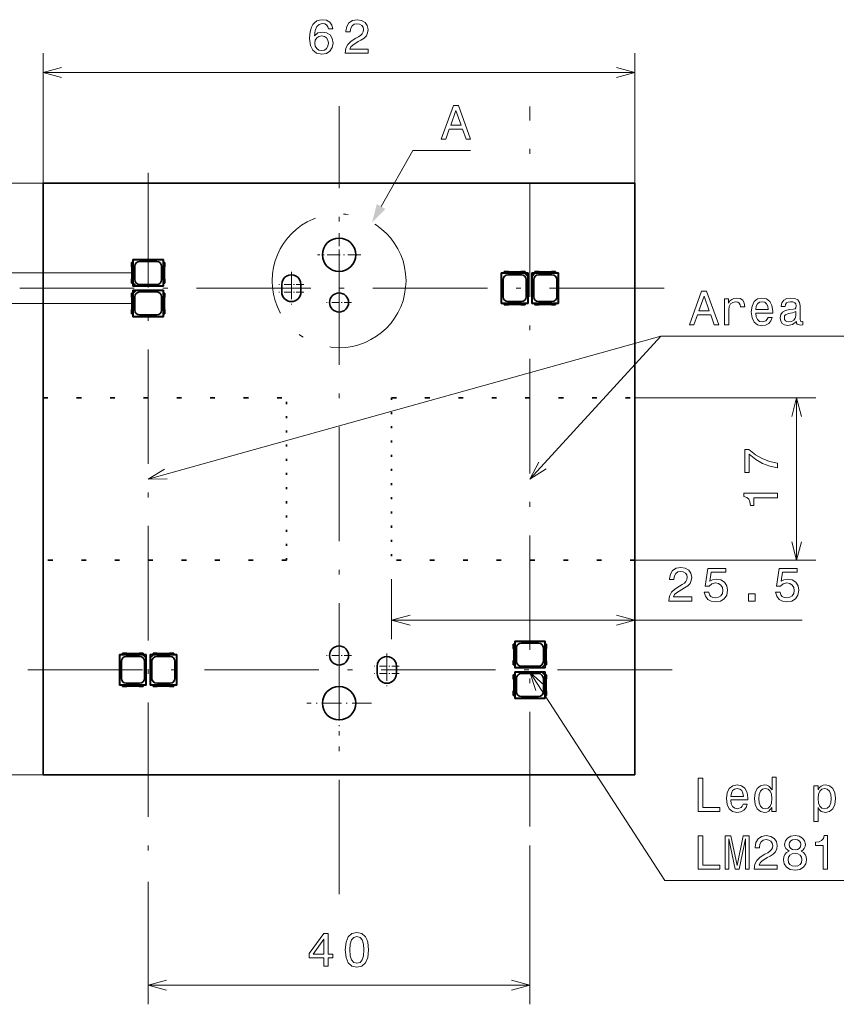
# Model space of a CAD drawing. Extents: x 0 to 210, y 0 to 297.
# Tile 12 of 14: x 72 to 157, y 93 to 197. Entities that reach past the tile are written whole.
import ezdxf

# ---------------------------------------------------------------- set-up
doc = ezdxf.new("R2010")
doc.units = 0
doc.linetypes.add('DASHDOT', pattern=[18.5, 12, -3, 0.5, -3])
doc.linetypes.add('DOT', pattern=[3.5, 0.5, -3])

msp = doc.modelspace()

# ---------------------------------------------------------------- linework, layer by layer
at = {"color": 7, "lineweight": 13}
for p, q in [((74, 179.5), (74, 193.116562)), ((136, 179.5), (136, 193.116562)), ((74, 191.116562), (136, 191.116562)), ((74, 179.5), (47.349739, 179.5)), ((83.595085, 170.100006), (67.901299, 170.100006)), ((83.595085, 166.899994), (67.901299, 166.899994)), ((136, 157), (154.943085, 157)), ((152.943085, 140), (152.943085, 157)), ((136, 140), (154.943085, 140)), ((110.5, 138), (110.5, 131.711884)), ((110.5, 133.711884), (153.506104, 133.711884)), ((74, 117.5), (47.349739, 117.5)), ((125, 110.093353), (125, 93.444923)), ((85, 106.298828), (85, 93.444923)), ((85, 95.444923), (125, 95.444923))]:
    msp.add_line(p, q, dxfattribs=at)
at = {"color": 7, "linetype": 'DASHDOT', "lineweight": 13}
for p, q in [((105, 104.979996), (105, 187.592682)), ((125, 112.093353), (125, 187.546051)), ((85, 180.576599), (85, 108.298828)), ((71.54509, 168.5), (141.994675, 168.5)), ((139.896042, 128.5), (69.524353, 128.5))]:
    msp.add_line(p, q, dxfattribs=at)
at = {"color": 7, "lineweight": 35}
for p, q in [((136, 179.5), (74, 179.5)), ((74, 179.5), (74, 157)), ((136, 157), (136, 179.5)), ((83.400002, 171.190002), (83.400002, 171.5)), ((86.599998, 171.5), (83.400002, 171.5)), ((83.400002, 171.5), (83.434067, 171.465942)), ((86.565933, 171.465942), (83.434067, 171.465942)), ((83.434067, 169.057068), (83.434067, 171.465942)), ((86.599998, 171.5), (86.565933, 171.465942)), ((86.565933, 171.465942), (86.565933, 168.73407)), ((86.599998, 171.5), (86.599998, 171.190002)), ((83.25, 171.190002), (83.413101, 171.190002)), ((83.25, 171.190002), (83.25, 170.772964)), ((83.300003, 170.640686), (83.300003, 169.559326)), ((83.413101, 171.190002), (83.413101, 169.009995)), ((83.595085, 169.395004), (83.595085, 170.804993)), ((85.904999, 171.304916), (84.095001, 171.304916)), ((86.404915, 170.804993), (86.404915, 169.395004)), ((86.586899, 169.009995), (86.586899, 171.190002)), ((86.75, 171.190002), (86.586899, 171.190002)), ((86.699997, 170.640686), (86.699997, 169.559326)), ((86.75, 171.190002), (86.75, 170.772964)), ((83.25, 169.427032), (83.25, 169.009995)), ((86.75, 169.427032), (86.75, 169.009995)), ((122, 166.899994), (122, 170.100006)), ((122, 170.100006), (122.309998, 170.100006)), ((122, 170.100006), (122.034065, 170.065933)), ((122.034065, 170.065933), (124.44294, 170.065933)), ((122.034065, 166.934067), (122.034065, 170.065933)), ((122.195084, 167.595001), (122.195084, 169.404999)), ((122.727036, 170.25), (122.309998, 170.25)), ((122.309998, 170.25), (122.309998, 170.086899)), ((124.490005, 170.086899), (122.309998, 170.086899)), ((122.695, 169.904907), (124.104996, 169.904907)), ((123.940674, 170.199997), (122.859322, 170.199997)), ((124.490005, 170.25), (124.072968, 170.25)), ((124.44294, 170.065933), (124.48233, 170.076416)), ((124.76593, 169.74295), (124.44294, 170.065933)), ((124.48233, 170.076416), (124.776413, 170.076416)), ((124.48233, 170.076416), (124.776413, 169.782333)), ((124.490005, 170.086899), (124.490005, 170.25)), ((124.490005, 170.100006), (124.800003, 170.100006)), ((124.604912, 169.404999), (124.604912, 167.595001)), ((124.776413, 169.782333), (124.76593, 169.74295)), ((124.76593, 169.74295), (124.76593, 166.934067)), ((124.800003, 170.100006), (124.776413, 170.076416)), ((124.776413, 170.076416), (124.776413, 169.782333)), ((124.800003, 170.100006), (124.800003, 166.899994)), ((125.199997, 170.100006), (125.199997, 166.899994)), ((125.199997, 170.100006), (125.509995, 170.100006)), ((125.199997, 170.100006), (125.223587, 170.076416)), ((125.223587, 170.076416), (125.223587, 169.782333)), ((125.223587, 170.076416), (125.51767, 170.076416)), ((125.51767, 170.076416), (125.223587, 169.782333)), ((125.223587, 169.782333), (125.23407, 169.74295)), ((125.23407, 169.74295), (125.55706, 170.065933)), ((125.23407, 169.74295), (125.23407, 166.934067)), ((125.395088, 169.404999), (125.395088, 167.595001)), ((125.927032, 170.25), (125.509995, 170.25)), ((125.509995, 170.086899), (125.509995, 170.25)), ((127.690002, 170.086899), (125.509995, 170.086899)), ((125.55706, 170.065933), (125.51767, 170.076416)), ((125.55706, 170.065933), (127.965935, 170.065933)), ((125.895004, 169.904907), (127.305, 169.904907)), ((127.140678, 170.199997), (126.059326, 170.199997)), ((127.690002, 170.25), (127.272964, 170.25)), ((127.690002, 170.25), (127.690002, 170.086899)), ((127.690002, 170.100006), (128, 170.100006)), ((127.804916, 167.595001), (127.804916, 169.404999)), ((128, 170.100006), (127.965935, 170.065933)), ((127.965935, 166.934067), (127.965935, 170.065933)), ((128, 166.899994), (128, 170.100006)), ((83.413101, 169.009995), (83.25, 169.009995)), ((83.400002, 168.699997), (83.400002, 169.009995)), ((83.400002, 168.699997), (83.423584, 168.723587)), ((83.400002, 168.699997), (86.599998, 168.699997)), ((83.400002, 167.990005), (83.400002, 168.300003)), ((83.400002, 168.300003), (86.599998, 168.300003)), ((83.400002, 168.300003), (83.423584, 168.276413)), ((83.434067, 169.057068), (83.423584, 169.01767)), ((83.423584, 168.723587), (83.423584, 169.01767)), ((83.423584, 169.01767), (83.717667, 168.723587)), ((83.423584, 168.723587), (83.717667, 168.723587)), ((83.423584, 168.276413), (83.717667, 168.276413)), ((83.423584, 167.98233), (83.423584, 168.276413)), ((83.423584, 167.98233), (83.717667, 168.276413)), ((83.757057, 168.73407), (83.434067, 169.057068)), ((83.757057, 168.26593), (83.434067, 167.942932)), ((83.717667, 168.723587), (83.757057, 168.73407)), ((83.717667, 168.276413), (83.757057, 168.26593)), ((83.757057, 168.73407), (86.565933, 168.73407)), ((83.757057, 168.26593), (86.565933, 168.26593)), ((84.095001, 168.895081), (85.904999, 168.895081)), ((86.599998, 168.699997), (86.565933, 168.73407)), ((86.599998, 168.300003), (86.565933, 168.26593)), ((86.565933, 168.26593), (86.565933, 165.534058)), ((86.586899, 169.009995), (86.75, 169.009995)), ((86.599998, 169.009995), (86.599998, 168.699997)), ((86.599998, 168.300003), (86.599998, 167.990005)), ((99, 168.100006), (99, 168.899994)), ((101, 168.100006), (101, 168.899994)), ((83.413101, 167.990005), (83.25, 167.990005)), ((83.25, 167.990005), (83.25, 167.572968)), ((83.300003, 167.440674), (83.300003, 166.359314)), ((83.413101, 167.990005), (83.413101, 165.809998)), ((83.434067, 167.942932), (83.423584, 167.98233)), ((83.434067, 165.534058), (83.434067, 167.942932)), ((83.595085, 166.195007), (83.595085, 167.604996)), ((84.095001, 168.104919), (85.904999, 168.104919)), ((86.404915, 167.604996), (86.404915, 166.195007)), ((86.586899, 165.809998), (86.586899, 167.990005)), ((86.586899, 167.990005), (86.75, 167.990005)), ((86.699997, 167.440674), (86.699997, 166.359314)), ((86.75, 167.990005), (86.75, 167.572968)), ((83.25, 166.227036), (83.25, 165.809998)), ((86.75, 166.227036), (86.75, 165.809998)), ((122, 166.899994), (122.034065, 166.934067)), ((122.309998, 166.899994), (122, 166.899994)), ((124.76593, 166.934067), (122.034065, 166.934067)), ((122.309998, 166.913101), (124.490005, 166.913101)), ((122.309998, 166.75), (122.309998, 166.913101)), ((122.727036, 166.75), (122.309998, 166.75)), ((124.104996, 167.095093), (122.695, 167.095093)), ((123.940674, 166.800003), (122.859322, 166.800003)), ((124.490005, 166.75), (124.072968, 166.75)), ((124.490005, 166.913101), (124.490005, 166.75)), ((124.800003, 166.899994), (124.490005, 166.899994)), ((124.800003, 166.899994), (124.76593, 166.934067)), ((125.199997, 166.899994), (125.23407, 166.934067)), ((125.509995, 166.899994), (125.199997, 166.899994)), ((127.965935, 166.934067), (125.23407, 166.934067)), ((125.509995, 166.913101), (127.690002, 166.913101)), ((125.509995, 166.913101), (125.509995, 166.75)), ((125.927032, 166.75), (125.509995, 166.75)), ((127.305, 167.095093), (125.895004, 167.095093)), ((127.140678, 166.800003), (126.059326, 166.800003)), ((127.690002, 166.75), (127.272964, 166.75)), ((127.690002, 166.75), (127.690002, 166.913101)), ((128, 166.899994), (127.690002, 166.899994)), ((128, 166.899994), (127.965935, 166.934067)), ((83.25, 165.809998), (83.413101, 165.809998)), ((83.400002, 165.5), (83.400002, 165.809998)), ((83.400002, 165.5), (83.434067, 165.534058)), ((86.599998, 165.5), (83.400002, 165.5)), ((86.565933, 165.534058), (83.434067, 165.534058)), ((85.904999, 165.695084), (84.095001, 165.695084)), ((86.599998, 165.5), (86.565933, 165.534058)), ((86.75, 165.809998), (86.586899, 165.809998)), ((86.599998, 165.809998), (86.599998, 165.5)), ((74, 157), (74, 140)), ((136, 140), (136, 157)), ((74, 140), (74, 117.5)), ((136, 117.5), (136, 140)), ((123.413101, 131.190002), (123.25, 131.190002)), ((123.25, 131.190002), (123.25, 130.772964)), ((123.400002, 131.5), (123.434067, 131.465942)), ((123.400002, 131.5), (123.400002, 131.190002)), ((126.599998, 131.5), (123.400002, 131.5)), ((123.413101, 129.009995), (123.413101, 131.190002)), ((123.434067, 131.465942), (123.434067, 128.73407)), ((126.565933, 131.465942), (123.434067, 131.465942)), ((125.904999, 131.304916), (124.095001, 131.304916)), ((126.599998, 131.5), (126.565933, 131.465942)), ((126.565933, 129.057053), (126.565933, 131.465942)), ((126.586899, 131.190002), (126.586899, 129.009995)), ((126.586899, 131.190002), (126.75, 131.190002)), ((126.599998, 131.190002), (126.599998, 131.5)), ((126.75, 131.190002), (126.75, 130.772964)), ((82, 126.900002), (82, 130.100006)), ((82, 130.100006), (82.309998, 130.100006)), ((82, 130.100006), (82.034065, 130.065933)), ((82.034065, 130.065933), (84.44294, 130.065933)), ((82.034065, 126.934067), (82.034065, 130.065933)), ((82.727036, 130.25), (82.309998, 130.25)), ((82.309998, 130.25), (82.309998, 130.086899)), ((84.489998, 130.086899), (82.309998, 130.086899)), ((83.940674, 130.199997), (82.859322, 130.199997)), ((84.489998, 130.25), (84.072968, 130.25)), ((84.44294, 130.065933), (84.48233, 130.076416)), ((84.765938, 129.742935), (84.44294, 130.065933)), ((84.48233, 130.076416), (84.776413, 130.076416)), ((84.48233, 130.076416), (84.776413, 129.782333)), ((84.489998, 130.086899), (84.489998, 130.25)), ((84.489998, 130.100006), (84.800003, 130.100006)), ((84.800003, 130.100006), (84.776413, 130.076416)), ((84.776413, 130.076416), (84.776413, 129.782333)), ((84.800003, 130.100006), (84.800003, 126.900002)), ((85.199997, 130.100006), (85.199997, 126.900002)), ((85.199997, 130.100006), (85.510002, 130.100006)), ((85.199997, 130.100006), (85.223587, 130.076416)), ((85.223587, 130.076416), (85.223587, 129.782333)), ((85.223587, 130.076416), (85.51767, 130.076416)), ((85.51767, 130.076416), (85.223587, 129.782333)), ((85.234062, 129.742935), (85.55706, 130.065933)), ((85.927032, 130.25), (85.510002, 130.25)), ((85.510002, 130.086899), (85.510002, 130.25)), ((87.690002, 130.086899), (85.510002, 130.086899)), ((85.55706, 130.065933), (85.51767, 130.076416)), ((85.55706, 130.065933), (87.965935, 130.065933)), ((87.140678, 130.199997), (86.059326, 130.199997)), ((87.690002, 130.25), (87.272964, 130.25)), ((87.690002, 130.25), (87.690002, 130.086899)), ((87.690002, 130.100006), (88, 130.100006)), ((88, 130.100006), (87.965935, 130.065933)), ((87.965935, 126.934067), (87.965935, 130.065933)), ((88, 126.900002), (88, 130.100006)), ((123.300003, 130.640671), (123.300003, 129.559326)), ((123.595093, 130.804993), (123.595093, 129.395004)), ((126.404907, 129.395004), (126.404907, 130.804993)), ((126.699997, 130.640671), (126.699997, 129.559326)), ((82.195091, 127.595001), (82.195091, 129.404999)), ((82.695, 129.904907), (84.105003, 129.904907)), ((84.604912, 129.404999), (84.604912, 127.595001)), ((84.776413, 129.782333), (84.765938, 129.742935)), ((84.765938, 129.742935), (84.765938, 126.934067)), ((85.223587, 129.782333), (85.234062, 129.742935)), ((85.234062, 129.742935), (85.234062, 126.934067)), ((85.395088, 129.404999), (85.395088, 127.595001)), ((85.894997, 129.904907), (87.305, 129.904907)), ((87.804909, 127.595001), (87.804909, 129.404999)), ((123.25, 129.427032), (123.25, 129.009995)), ((123.25, 129.009995), (123.413101, 129.009995)), ((123.400002, 129.009995), (123.400002, 128.699997)), ((126.242943, 128.73407), (126.565933, 129.057053)), ((126.576416, 129.01767), (126.282333, 128.723587)), ((126.565933, 129.057053), (126.576416, 129.01767)), ((126.576416, 128.723587), (126.576416, 129.01767)), ((126.75, 129.009995), (126.586899, 129.009995)), ((126.599998, 128.699997), (126.599998, 129.009995)), ((126.75, 129.427032), (126.75, 129.009995)), ((109, 128.899994), (109, 128.100006)), ((111, 128.899994), (111, 128.100006)), ((123.25, 127.989998), (123.413101, 127.989998)), ((123.25, 127.989998), (123.25, 127.572968)), ((123.400002, 128.699997), (123.434067, 128.73407)), ((123.400002, 128.699997), (126.599998, 128.699997)), ((123.400002, 128.300003), (123.434067, 128.26593)), ((123.400002, 128.300003), (123.400002, 127.989998)), ((123.400002, 128.300003), (126.599998, 128.300003)), ((123.413101, 125.809998), (123.413101, 127.989998)), ((123.434067, 128.73407), (126.242943, 128.73407)), ((123.434067, 128.26593), (123.434067, 125.534065)), ((123.434067, 128.26593), (126.242943, 128.26593)), ((124.095001, 128.895096), (125.904999, 128.895096)), ((124.095001, 128.104904), (125.904999, 128.104904)), ((126.282333, 128.723587), (126.242943, 128.73407)), ((126.282333, 128.276413), (126.242943, 128.26593)), ((126.242943, 128.26593), (126.565933, 127.94294)), ((126.282333, 128.723587), (126.576416, 128.723587)), ((126.282333, 128.276413), (126.576416, 128.276413)), ((126.576416, 127.98233), (126.282333, 128.276413)), ((126.565933, 127.94294), (126.576416, 127.98233)), ((126.599998, 128.699997), (126.576416, 128.723587)), ((126.599998, 128.300003), (126.576416, 128.276413)), ((126.576416, 127.98233), (126.576416, 128.276413)), ((126.586899, 127.989998), (126.586899, 125.809998)), ((126.75, 127.989998), (126.586899, 127.989998)), ((126.599998, 127.989998), (126.599998, 128.300003)), ((126.75, 127.989998), (126.75, 127.572968)), ((82, 126.900002), (82.034065, 126.934067)), ((84.765938, 126.934067), (82.034065, 126.934067)), ((84.105003, 127.095085), (82.695, 127.095085)), ((84.800003, 126.900002), (84.765938, 126.934067)), ((85.199997, 126.900002), (85.234062, 126.934067)), ((87.965935, 126.934067), (85.234062, 126.934067)), ((87.305, 127.095085), (85.894997, 127.095085)), ((88, 126.900002), (87.965935, 126.934067)), ((123.300003, 127.440674), (123.300003, 126.359322)), ((123.595093, 127.605003), (123.595093, 126.195)), ((126.404907, 126.195), (126.404907, 127.605003)), ((126.565933, 125.534065), (126.565933, 127.94294)), ((126.699997, 127.440674), (126.699997, 126.359322)), ((82.309998, 126.900002), (82, 126.900002)), ((82.309998, 126.913101), (84.489998, 126.913101)), ((82.309998, 126.75), (82.309998, 126.913101)), ((82.727036, 126.75), (82.309998, 126.75)), ((83.940674, 126.800003), (82.859322, 126.800003)), ((84.489998, 126.75), (84.072968, 126.75)), ((84.489998, 126.913101), (84.489998, 126.75)), ((84.800003, 126.900002), (84.489998, 126.900002)), ((85.510002, 126.900002), (85.199997, 126.900002)), ((85.510002, 126.913101), (87.690002, 126.913101)), ((85.510002, 126.913101), (85.510002, 126.75)), ((85.927032, 126.75), (85.510002, 126.75)), ((87.140678, 126.800003), (86.059326, 126.800003)), ((87.690002, 126.75), (87.272964, 126.75)), ((87.690002, 126.75), (87.690002, 126.913101)), ((88, 126.900002), (87.690002, 126.900002)), ((123.25, 126.227036), (123.25, 125.809998)), ((126.75, 126.227036), (126.75, 125.809998)), ((123.413101, 125.809998), (123.25, 125.809998)), ((123.400002, 125.809998), (123.400002, 125.5)), ((123.400002, 125.5), (123.434067, 125.534065)), ((126.599998, 125.5), (123.400002, 125.5)), ((126.565933, 125.534065), (123.434067, 125.534065)), ((125.904999, 125.695091), (124.095001, 125.695091)), ((126.599998, 125.5), (126.565933, 125.534065)), ((126.586899, 125.809998), (126.75, 125.809998)), ((126.599998, 125.5), (126.599998, 125.809998)), ((74, 117.5), (136, 117.5))]:
    msp.add_line(p, q, dxfattribs=at)
at = {"color": 7, "linetype": 'DASHDOT', "lineweight": 13, "ltscale": 0.11375}
for p, q in [((105, 174.274994), (105, 169.724991)), ((107.275002, 172), (102.724998, 172))]:
    msp.add_line(p, q, dxfattribs=at)
at = {"color": 7, "linetype": 'DASHDOT', "lineweight": 13, "ltscale": 0.065}
for p, q in [((100, 170.199997), (100, 167.600006)), ((100, 169.399994), (100, 166.800003)), ((101.300003, 168.899994), (98.699997, 168.899994)), ((105, 168.300003), (105, 165.699997)), ((101.300003, 168.100006), (98.699997, 168.100006)), ((106.300003, 167), (103.699997, 167)), ((105, 131.300003), (105, 128.699997)), ((110, 130.199997), (110, 127.599998)), ((106.300003, 130), (103.699997, 130)), ((110, 129.399994), (110, 126.800003)), ((111.300003, 128.899994), (108.699997, 128.899994)), ((111.300003, 128.100006), (108.699997, 128.100006))]:
    msp.add_line(p, q, dxfattribs=at)
at = {"color": 7, "linetype": 'DOT', "lineweight": 35}
for p, q in [((74, 157), (99.5, 157)), ((110.5, 157), (136, 157)), ((99.5, 140), (74, 140)), ((136, 140), (110.5, 140))]:
    msp.add_line(p, q, dxfattribs=at)
at = {"color": 7, "linetype": 'DOT', "lineweight": 35, "ltscale": 0.425}
for p, q in [((99.5, 140), (99.5, 157)), ((110.5, 157), (110.5, 140))]:
    msp.add_line(p, q, dxfattribs=at)
at = {"color": 7, "linetype": 'DASHDOT', "lineweight": 13, "ltscale": 0.169673}
for p, q in [((105, 128.393448), (105, 121.606544)), ((108.393456, 125), (101.606544, 125))]:
    msp.add_line(p, q, dxfattribs=at)
at = {"color": 7, "lineweight": 13}
for points in [[(104.342361, 195.673477), (104.246544, 196.08197), (104.024643, 196.384583), (103.681702, 196.576218), (103.2379, 196.641785), (102.940346, 196.606476), (102.683144, 196.510651), (102.456192, 196.354309), (102.264557, 196.132416), (102.113258, 195.855042), (102.002304, 195.517136), (101.931702, 195.118713), (101.91153, 194.669876), (101.992218, 193.953735), (102.239334, 193.434296), (102.637756, 193.121613), (103.182419, 193.015686), (103.671616, 193.106476), (104.044815, 193.343506), (104.286888, 193.716705), (104.37262, 194.190765), (104.286888, 194.669876), (104.054901, 195.038025), (103.696831, 195.27002), (103.253029, 195.350708), (102.773918, 195.249847), (102.415848, 194.962387), (102.491501, 195.517136), (102.652878, 195.915558), (102.900002, 196.152588), (103.242935, 196.233276), (103.495102, 196.192932), (103.686745, 196.087021), (103.81282, 195.910507), (103.878387, 195.673477)], [(105.637466, 193.116562), (108.043083, 193.116562), (108.043083, 193.550278), (106.141785, 193.550278), (106.247696, 193.787308), (106.429253, 193.983994), (106.989052, 194.342072), (107.286598, 194.493362), (107.619453, 194.71022), (107.856483, 194.962387), (107.992653, 195.259933), (108.043083, 195.597839), (107.957352, 196.021454), (107.720322, 196.354309), (107.357208, 196.566132), (106.888184, 196.641785), (106.404037, 196.556046), (106.035881, 196.319), (105.798843, 195.940765), (105.718155, 195.441498), (105.718155, 195.37088), (106.177094, 195.37088), (106.177094, 195.411224), (106.222481, 195.754181), (106.358643, 196.006332), (106.5755, 196.167725), (106.862968, 196.22319), (107.155472, 196.17276), (107.372337, 196.046677), (107.51355, 195.849991), (107.56398, 195.602875), (107.528671, 195.37088), (107.432854, 195.174194), (107.271469, 195.002731), (107.049568, 194.85144), (106.752014, 194.690048), (106.257782, 194.377365), (105.909798, 194.044525), (105.703026, 193.641052), (105.637466, 193.131683)], [(103.88343, 194.18573), (103.827957, 193.868011), (103.686745, 193.625931), (103.459801, 193.464539), (103.177376, 193.414124), (102.879829, 193.464539), (102.652878, 193.62088), (102.50663, 193.862961), (102.461243, 194.180679), (102.511673, 194.493362), (102.652878, 194.730392), (102.884872, 194.881683), (103.197556, 194.937164), (103.469887, 194.881683), (103.686745, 194.735443), (103.827957, 194.498413)], [(115.708076, 184.126587), (116.17205, 184.126587), (116.540207, 185.155411), (117.93718, 185.155411), (118.305336, 184.126587), (118.779404, 184.126587), (117.498421, 187.631638), (116.984009, 187.631638)], [(116.701591, 185.584076), (117.241219, 187.127304), (117.780846, 185.584076)], [(141.705353, 164.668228), (142.169342, 164.668228), (142.537491, 165.697052), (143.934464, 165.697052), (144.302628, 164.668228), (144.776688, 164.668228), (143.495712, 168.173279), (142.981293, 168.173279)], [(142.698883, 166.125717), (143.238495, 167.668945), (143.778122, 166.125717)], [(145.397003, 164.668228), (145.840805, 164.668228), (145.840805, 166.216492), (145.8862, 166.589691), (146.022369, 166.856995), (146.244263, 167.018372), (146.541809, 167.073853), (146.763718, 167.038544), (146.930145, 166.937683), (147.031006, 166.766205), (147.066315, 166.534225), (147.515152, 166.534225), (147.454636, 166.942719), (147.288208, 167.235229), (147.010834, 167.411743), (146.632599, 167.47226), (146.375381, 167.431915), (146.153488, 167.331055), (145.956802, 167.159576), (145.800461, 166.927597), (145.800461, 167.376434), (145.397003, 167.376434)], [(148.654922, 165.893738), (150.430145, 165.893738), (150.435181, 166.10051), (150.354492, 166.680481), (150.132599, 167.114197), (149.779572, 167.376434), (149.310547, 167.47226), (148.851608, 167.371399), (148.498581, 167.088974), (148.271637, 166.630051), (148.190948, 166.024857), (148.266602, 165.404541), (148.493546, 164.950653), (148.841522, 164.668228), (149.29541, 164.572403), (149.688782, 164.63797), (150.011551, 164.809433), (150.248581, 165.081772), (150.38475, 165.444885), (149.945999, 165.444885), (149.855209, 165.243149), (149.724091, 165.091858), (149.350891, 164.970825), (149.063431, 165.026291), (148.846573, 165.202805), (148.705353, 165.49028), (148.654922, 165.878601)], [(152.911407, 165.021255), (152.911407, 165.006119), (152.93663, 164.834656), (153.012283, 164.713623), (153.330002, 164.617798), (153.577118, 164.658142), (153.577118, 165.001083), (153.471207, 164.985947), (153.330002, 165.051514), (153.304779, 165.25325), (153.304779, 166.655258), (153.244263, 167.013336), (153.067749, 167.265488), (152.760117, 167.416794), (152.326401, 167.47226), (151.902771, 167.411743), (151.590088, 167.24028), (151.393402, 166.972977), (151.327835, 166.619965), (151.327835, 166.589691), (151.726257, 166.589691), (151.761551, 166.801514), (151.872513, 166.952805), (152.054062, 167.043594), (152.311264, 167.078888), (152.55838, 167.05368), (152.734894, 166.978027), (152.840805, 166.846909), (152.876114, 166.665344), (152.855942, 166.453537), (152.775238, 166.347626), (152.573517, 166.297195), (152.195267, 166.256851), (151.761551, 166.166061), (151.453918, 166.004684), (151.272369, 165.752518), (151.216888, 165.379318), (151.267319, 165.046463), (151.42366, 164.799347), (151.675827, 164.643005), (152.023804, 164.58754), (152.492828, 164.693451)], [(148.654922, 166.266937), (148.710403, 166.614914), (148.846573, 166.872116), (149.053345, 167.028458), (149.325684, 167.083939), (149.592972, 167.028458), (149.799744, 166.872116), (149.925827, 166.614914), (149.971207, 166.266937)], [(152.860977, 165.616348), (152.800461, 165.354111), (152.639084, 165.152374), (152.397003, 165.021255), (152.099457, 164.975861), (151.907806, 165.001083), (151.771637, 165.081772), (151.685913, 165.222977), (151.66069, 165.419662), (151.680862, 165.596176), (151.761551, 165.72226), (152.08432, 165.86348), (152.492828, 165.923996), (152.860977, 166.045029)], [(150.943085, 149.667007), (150.943085, 150.176361), (150.110962, 150.342804), (149.33429, 150.6353), (148.613113, 151.048843), (147.937317, 151.58847), (147.518738, 151.58847), (147.518738, 149.187897), (147.977661, 149.187897), (147.977661, 151.104324), (148.658508, 150.549561), (149.369598, 150.130981), (150.126083, 149.83847)], [(150.943085, 146.541214), (150.943085, 147.000153), (147.417877, 147.000153), (147.417877, 146.657211), (147.72551, 146.566422), (147.932281, 146.384872), (148.053314, 146.107498), (148.093658, 145.724213), (148.451721, 145.724213), (148.451721, 146.541214)], [(139.549484, 135.711884), (141.955109, 135.711884), (141.955109, 136.145599), (140.053802, 136.145599), (140.159714, 136.382629), (140.341263, 136.579315), (140.901062, 136.937393), (141.198608, 137.088684), (141.531464, 137.305542), (141.768494, 137.557709), (141.904663, 137.855255), (141.955109, 138.193146), (141.86937, 138.616791), (141.632324, 138.949631), (141.269226, 139.161453), (140.800201, 139.237106), (140.316055, 139.151367), (139.947891, 138.914337), (139.710861, 138.536087), (139.630173, 138.036804), (139.630173, 137.966202), (140.089111, 137.966202), (140.089111, 138.006546), (140.134491, 138.349487), (140.27066, 138.601654), (140.487518, 138.763031), (140.774994, 138.818512), (141.06749, 138.768082), (141.284348, 138.641998), (141.425568, 138.445313), (141.475998, 138.198196), (141.440689, 137.966202), (141.344864, 137.769516), (141.183487, 137.598053), (140.961578, 137.446747), (140.664032, 137.28537), (140.1698, 136.972687), (139.821808, 136.639832), (139.615051, 136.236374), (139.549484, 135.72702)], [(143.265335, 136.62471), (143.376282, 136.211166), (143.623398, 135.888397), (143.986511, 135.686661), (144.450485, 135.611023), (144.959854, 135.701797), (145.358276, 135.948914), (145.610428, 136.342285), (145.706253, 136.846603), (145.620514, 137.315628), (145.378448, 137.683792), (145.000198, 137.920822), (144.511017, 138.006546), (144.132767, 137.94603), (143.840256, 137.779602), (143.981476, 138.722687), (145.514618, 138.722687), (145.514618, 139.13623), (143.64357, 139.13623), (143.366196, 137.280334), (143.769653, 137.280334), (144.062164, 137.517365), (144.435364, 137.603088), (144.758118, 137.547623), (145.005249, 137.38623), (145.161591, 137.139114), (145.217056, 136.821396), (145.161591, 136.503677), (145.000198, 136.256546), (144.753082, 136.10022), (144.435364, 136.044739), (144.16806, 136.080032), (143.961304, 136.19603), (143.809998, 136.377594), (143.734344, 136.62471)], [(150.737366, 136.62471), (150.848328, 136.211166), (151.095444, 135.888397), (151.458557, 135.686661), (151.922531, 135.611023), (152.4319, 135.701797), (152.830322, 135.948914), (153.082474, 136.342285), (153.178299, 136.846603), (153.09256, 137.315628), (152.850494, 137.683792), (152.472244, 137.920822), (151.983063, 138.006546), (151.604813, 137.94603), (151.312302, 137.779602), (151.453522, 138.722687), (152.986664, 138.722687), (152.986664, 139.13623), (151.115616, 139.13623), (150.838242, 137.280334), (151.241699, 137.280334), (151.53421, 137.517365), (151.90741, 137.603088), (152.230164, 137.547623), (152.477295, 137.38623), (152.633636, 137.139114), (152.689102, 136.821396), (152.633636, 136.503677), (152.472244, 136.256546), (152.225128, 136.10022), (151.90741, 136.044739), (151.640106, 136.080032), (151.43335, 136.19603), (151.282043, 136.377594), (151.20639, 136.62471)], [(147.904083, 135.711884), (148.600052, 135.711884), (148.600052, 136.463318), (147.904083, 136.463318)], [(142.640396, 113.643372), (144.889679, 113.643372), (144.889679, 114.067001), (143.10437, 114.067001), (143.10437, 117.143372), (142.640396, 117.143372)], [(150.356537, 114.061958), (150.356537, 113.643372), (150.800339, 113.643372), (150.800339, 117.264412), (150.361588, 117.264412), (150.361588, 115.938042), (150.023682, 116.321327), (149.81691, 116.412102), (149.57988, 116.447403), (149.151215, 116.346542), (148.818359, 116.064117), (148.601501, 115.610229), (148.525848, 115), (148.601501, 114.389771), (148.818359, 113.930832), (149.151215, 113.643372), (149.57988, 113.547554), (149.81691, 113.582855), (150.028732, 113.67363)], [(146.044586, 114.868874), (147.819794, 114.868874), (147.824844, 115.075645), (147.744141, 115.655617), (147.522247, 116.08934), (147.16922, 116.351585), (146.700195, 116.447403), (146.241272, 116.346542), (145.888245, 116.064117), (145.661301, 115.605186), (145.580597, 115), (145.65625, 114.379684), (145.883194, 113.925789), (146.231171, 113.643372), (146.685074, 113.547554), (147.078445, 113.613113), (147.401215, 113.784584), (147.638245, 114.056915), (147.774414, 114.420029), (147.335648, 114.420029), (147.244873, 114.2183), (147.113739, 114.067001), (146.74054, 113.945969), (146.453079, 114.001442), (146.236221, 114.177956), (146.095016, 114.465416), (146.044586, 114.853745)], [(146.044586, 115.242073), (146.100052, 115.590057), (146.236221, 115.84726), (146.442993, 116.003601), (146.715332, 116.059074), (146.98262, 116.003601), (147.189392, 115.84726), (147.315475, 115.590057), (147.360855, 115.242073)], [(149.655533, 116.048988), (149.948044, 115.978386), (150.169937, 115.7817), (150.301056, 115.453888), (150.351501, 115), (150.301056, 114.541069), (150.169937, 114.213257), (149.948044, 114.011528), (149.655533, 113.945969), (149.378159, 114.011528), (149.166336, 114.213257), (149.025131, 114.546112), (148.979736, 115), (149.025131, 115.448845), (149.166336, 115.776657), (149.378159, 115.978386)], [(155.182907, 115.932999), (155.182907, 116.351585), (154.739105, 116.351585), (154.739105, 112.594383), (155.182907, 112.594383), (155.182907, 114.056915), (155.339249, 113.819885), (155.515762, 113.663544), (155.959564, 113.547554), (156.383194, 113.643372), (156.716049, 113.930832), (156.932907, 114.384727), (157.013596, 115), (156.932907, 115.610229), (156.716049, 116.064117), (156.383194, 116.346542), (155.959564, 116.447403), (155.717484, 116.417145), (155.510712, 116.321327), (155.334198, 116.159943)], [(155.883911, 113.945969), (155.586365, 114.011528), (155.369507, 114.213257), (155.233337, 114.541069), (155.187958, 115), (155.233337, 115.453888), (155.369507, 115.7817), (155.586365, 115.978386), (155.883911, 116.048988), (156.15625, 115.978386), (156.373108, 115.776657), (156.509277, 115.448845), (156.559708, 115), (156.509277, 114.546112), (156.373108, 114.213257), (156.15625, 114.011528)], [(142.640396, 107.596542), (144.889679, 107.596542), (144.889679, 108.020172), (143.10437, 108.020172), (143.10437, 111.096542), (142.640396, 111.096542)], [(145.439392, 107.596542), (145.827713, 107.596542), (145.827713, 110.773773), (146.483337, 107.596542), (146.917053, 107.596542), (147.567627, 110.773773), (147.567627, 107.596542), (147.960999, 107.596542), (147.960999, 111.096542), (147.345734, 111.096542), (146.700195, 108.010086), (146.059708, 111.096542), (145.439392, 111.096542)], [(148.505676, 107.596542), (150.911301, 107.596542), (150.911301, 108.030258), (149.009995, 108.030258), (149.115906, 108.267288), (149.297455, 108.463974), (149.857254, 108.822044), (150.154816, 108.973343), (150.487671, 109.190201), (150.724701, 109.442368), (150.860855, 109.739914), (150.911301, 110.077812), (150.825562, 110.501442), (150.588531, 110.834297), (150.225418, 111.046112), (149.756393, 111.121758), (149.272247, 111.036026), (148.904083, 110.798988), (148.667053, 110.420753), (148.586365, 109.921471), (148.586365, 109.850868), (149.045303, 109.850868), (149.045303, 109.891212), (149.090683, 110.234154), (149.226852, 110.486313), (149.44371, 110.647697), (149.731171, 110.703171), (150.023682, 110.65274), (150.24054, 110.526657), (150.38176, 110.329971), (150.43219, 110.082855), (150.396881, 109.850868), (150.301056, 109.654182), (150.139679, 109.482712), (149.917786, 109.331413), (149.620224, 109.170029), (149.125992, 108.857346), (148.778015, 108.524498), (148.571243, 108.12104), (148.505676, 107.611671)], [(152.146881, 109.482712), (151.889679, 109.341499), (151.713165, 109.144814), (151.602219, 108.897697), (151.56691, 108.600143), (151.647598, 108.151299), (151.879593, 107.803314), (152.257843, 107.581413), (152.772247, 107.495674), (153.281616, 107.581413), (153.659851, 107.803314), (153.891846, 108.151299), (153.97757, 108.600143), (153.937225, 108.897697), (153.831329, 109.144814), (153.649765, 109.341499), (153.397598, 109.482712), (153.599335, 109.603745), (153.74054, 109.770172), (153.826279, 109.971901), (153.856537, 110.219025), (153.775848, 110.577087), (153.564026, 110.864555), (153.2211, 111.051155), (152.772247, 111.121758), (152.318359, 111.051155), (151.975418, 110.864555), (151.75856, 110.577087), (151.682907, 110.219025), (151.70813, 109.971901), (151.793854, 109.770172)], [(152.162018, 110.178673), (152.202362, 110.400574), (152.323395, 110.572044), (152.515045, 110.677956), (152.772247, 110.7183), (153.024414, 110.677956), (153.216049, 110.572044), (153.337082, 110.400574), (153.382477, 110.178673), (153.337082, 109.951729), (153.216049, 109.775215), (153.024414, 109.659225), (152.772247, 109.623917), (152.515045, 109.664268), (152.323395, 109.775215), (152.202362, 109.951729)], [(155.717484, 107.596542), (156.176422, 107.596542), (156.176422, 111.121758), (155.833481, 111.121758), (155.742706, 110.814125), (155.561157, 110.607346), (155.283768, 110.486313), (154.900482, 110.445969), (154.900482, 110.087898), (155.717484, 110.087898)], [(152.051056, 108.610229), (152.096451, 108.877525), (152.242706, 109.079254), (152.46965, 109.210373), (152.772247, 109.255768), (153.069794, 109.210373), (153.296738, 109.079254), (153.442993, 108.877525), (153.493423, 108.610229), (153.442993, 108.322769), (153.296738, 108.105911), (153.069794, 107.964699), (152.772247, 107.919312), (152.46965, 107.964699), (152.242706, 108.105911), (152.096451, 108.322769)], [(103.409363, 97.444923), (103.863258, 97.444923), (103.863258, 98.312363), (104.362534, 98.312363), (104.362534, 98.71582), (103.863258, 98.71582), (103.863258, 100.869278), (103.404327, 100.869278), (101.871185, 98.756165), (101.871185, 98.312363), (103.409363, 98.312363)], [(102.294815, 98.71582), (103.409363, 100.284256), (103.409363, 98.71582)], [(105.652596, 99.154579), (105.728241, 98.362793), (105.965271, 97.797951), (106.343513, 97.455009), (106.868011, 97.344055), (107.387466, 97.455009), (107.765709, 97.797951), (107.997696, 98.362793), (108.078384, 99.154579), (107.997696, 99.941322), (107.901871, 100.253998), (107.765709, 100.511208), (107.387466, 100.854141), (106.868011, 100.970139), (106.343513, 100.854141), (105.965271, 100.506165), (105.728241, 99.941322)], [(106.136742, 99.154579), (106.177094, 99.764809), (106.303169, 100.203568), (106.530113, 100.46077), (106.868011, 100.551552), (107.200867, 100.46077), (107.427811, 100.203568), (107.553894, 99.764809), (107.594238, 99.154579), (107.553894, 98.539307), (107.427811, 98.10054), (107.200867, 97.843338), (106.868011, 97.757599), (106.530113, 97.843338), (106.303169, 98.10054), (106.177094, 98.539307)]]:
    msp.add_lwpolyline(points, close=True, dxfattribs=at)
for points in [[(75.931854, 191.634201), (74, 191.116562), (75.931854, 190.598923)], [(134.068146, 190.598923), (136, 191.116562), (134.068146, 191.634201)], [(109.40239, 177.062531), (112.723206, 182.936386), (118.759232, 182.936386)], [(85, 148.5), (138.72049, 163.478027), (199.404922, 163.478027)], [(125, 148.5), (138.72049, 163.478027), (199.404922, 163.478027)], [(153.460724, 155.068146), (152.943085, 157), (152.425446, 155.068146)], [(125.923218, 150.27417), (125, 148.5), (126.686615, 149.57486)], [(86.721848, 149.517456), (85, 148.5), (86.999893, 148.520218)], [(152.425446, 141.931854), (152.943085, 140), (153.460724, 141.931854)], [(112.431854, 134.229523), (110.5, 133.711884), (112.431854, 133.194244)], [(134.068146, 133.194244), (136, 133.711884), (134.068146, 134.229523)], [(125, 128.246246), (139.146164, 106.406342), (196.794571, 106.406342)], [(126.484703, 126.906219), (125, 128.246246), (125.615776, 126.343399)], [(86.931854, 95.962563), (85, 95.444923), (86.931854, 94.927284)], [(123.068146, 94.927284), (125, 95.444923), (123.068146, 95.962563)]]:
    msp.add_lwpolyline(points, dxfattribs=at)
at = {"color": 7, "linetype": 'DASHDOT', "lineweight": 13}
msp.add_circle((105, 169.275604), 7.013391, dxfattribs=at)
at = {"color": 7, "lineweight": 35}
for centre, radius in [((105, 172), 1.75), ((105, 167), 1), ((105, 130), 1), ((105, 125), 1.75)]:
    msp.add_circle(centre, radius, dxfattribs=at)
for centre, radius, start, end in [((83.099998, 170.640686), 0.2, 0, 41.40962), ((84.095459, 170.80455), 0.500201, 90.052185, 179.948123), ((85.904549, 170.804535), 0.500201, 0.052185, 89.948114), ((86.900002, 170.640686), 0.2, 138.590385, 180.000005), ((83.099998, 169.559326), 0.2, 318.59038, 360), ((84.095451, 169.395447), 0.500201, 180.052191, 269.948115), ((85.904541, 169.395447), 0.500201, 270.052187, 359.948116), ((86.900002, 169.559326), 0.2, 179.999995, 221.409615), ((100, 168.899994), 1, 0, 180.000005), ((122.69545, 169.404541), 0.500201, 90.051878, 179.947822), ((122.859322, 170.399994), 0.2, 228.590384, 269.999997), ((123.940674, 170.399994), 0.2, 269.999997, 311.409621), ((124.104546, 169.404541), 0.500201, 0.051884, 89.947813), ((125.895454, 169.404541), 0.500201, 90.052185, 179.948109), ((126.059326, 170.399994), 0.2, 228.590384, 269.999997), ((127.140678, 170.399994), 0.2, 269.999997, 311.409621), ((127.30455, 169.404541), 0.500201, 0.052183, 89.94812), ((83.099998, 167.440674), 0.2, 0, 41.40962), ((84.095451, 167.604553), 0.500201, 90.051885, 179.947809), ((85.904541, 167.604553), 0.500201, 0.051884, 89.947813), ((86.900002, 167.440674), 0.2, 138.590385, 179.999995), ((100, 168.100006), 1, 180.000005, 360), ((122.695457, 167.595459), 0.500201, 180.051891, 269.947815), ((124.104546, 167.595459), 0.500201, 270.051886, 359.947815), ((125.895454, 167.595459), 0.500201, 180.052191, 269.948115), ((127.304543, 167.595459), 0.500201, 270.052187, 359.948116), ((83.099998, 166.359314), 0.2, 318.59038, 360), ((84.095459, 166.19545), 0.500201, 180.051877, 269.947815), ((85.904549, 166.195465), 0.500201, 270.051886, 359.947815), ((86.900002, 166.359314), 0.2, 179.999995, 221.409615), ((122.859322, 166.600006), 0.2, 90.000003, 131.409616), ((123.940674, 166.600006), 0.2, 48.590379, 90.000003), ((126.059326, 166.600006), 0.2, 90.000003, 131.409616), ((127.140678, 166.600006), 0.2, 48.590379, 90.000003), ((124.095451, 130.80455), 0.500201, 90.051885, 179.947809), ((125.904541, 130.80455), 0.500201, 0.051879, 89.94782), ((82.859322, 130.399994), 0.2, 228.590384, 269.999997), ((83.940674, 130.399994), 0.2, 269.999997, 311.409621), ((86.059326, 130.399994), 0.2, 228.590384, 269.999997), ((87.140678, 130.399994), 0.2, 269.999997, 311.409621), ((123.099998, 130.640671), 0.2, 0, 41.40962), ((126.900002, 130.640671), 0.2, 138.590385, 180.000005), ((82.69545, 129.404541), 0.500201, 90.051878, 179.947822), ((84.104546, 129.404541), 0.500201, 0.051884, 89.947813), ((85.895454, 129.404541), 0.500201, 90.052185, 179.948109), ((87.30455, 129.404541), 0.500201, 0.052183, 89.94812), ((110, 128.899994), 1, 0, 180.000005), ((123.099998, 129.559326), 0.2, 318.59038, 0), ((124.095459, 129.395447), 0.500201, 180.051891, 269.947815), ((125.904549, 129.395462), 0.500201, 270.051886, 359.947816), ((126.900002, 129.559326), 0.2, 179.999995, 221.409615), ((110, 128.100006), 1, 180.000005, 360), ((124.095459, 127.604546), 0.500201, 90.052185, 179.948109), ((125.904549, 127.604546), 0.500201, 0.052184, 89.948114), ((82.695457, 127.595451), 0.500201, 180.051891, 269.947815), ((84.104546, 127.595459), 0.500201, 270.051886, 359.947815), ((85.895454, 127.595459), 0.500201, 180.052191, 269.948115), ((87.304543, 127.595451), 0.500201, 270.052187, 359.948116), ((123.099998, 127.440674), 0.2, 0, 41.40962), ((126.900002, 127.440674), 0.2, 138.590385, 180.000005), ((82.859322, 126.599998), 0.2, 90.000003, 131.409616), ((83.940674, 126.599998), 0.2, 48.590379, 90.000003), ((86.059326, 126.599998), 0.2, 90.000003, 131.409616), ((87.140678, 126.599998), 0.2, 48.590379, 90.000003), ((123.099998, 126.359322), 0.2, 318.59038, 360), ((124.095451, 126.195457), 0.500201, 180.052191, 269.948115), ((125.904541, 126.19545), 0.500201, 270.05218, 359.948121), ((126.900002, 126.359322), 0.2, 179.999995, 221.409615)]:
    msp.add_arc(centre, radius, start, end, dxfattribs=at)
at = {"color": 7, "lineweight": 5}
for p in [(83.595085, 170.100006), (83.595085, 166.899994)]:
    msp.add_point(p, dxfattribs=at)
at = {"color": 7, "lineweight": 13}
msp.add_solid([(108.951775, 177.317291), (108.45163, 175.380829), (109.852997, 176.807785)], dxfattribs=at)

doc.saveas('drawing.dxf')
